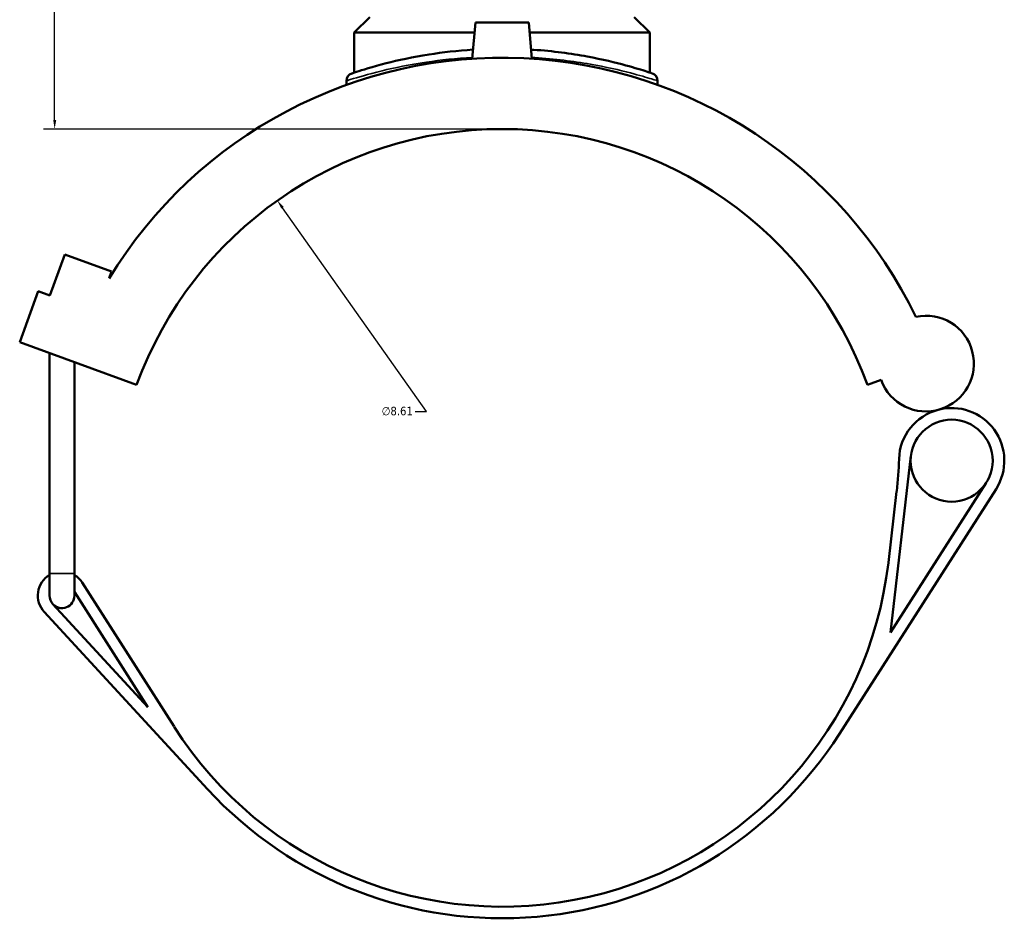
# Model space of a CAD drawing. Header units: inches. Extents: x -2.2 to 50.7, y -2.6 to 49.2.
# Tile 3 of 8: x 13.6 to 24.5, y 10.1 to 20. Entities that reach past the tile are written whole.
import ezdxf

# ---------------------------------------------------------------- set-up
doc = ezdxf.new("R2010")
doc.units = ezdxf.units.IN
doc.header["$MEASUREMENT"] = 0
for name, color, linetype, lineweight in [('Dimension (ANSI)', 7, 'Continuous', 25), ('Visible (ANSI)', 7, 'Continuous', 50), ('Visible Narrow (ANSI)', 7, 'Continuous', 35)]:
    doc.layers.add(name, color=color, linetype=linetype, lineweight=lineweight)
doc.styles.add('Note Text (ANSI)', font='tahoma.ttf')
doc.dimstyles.new('Default (ANSI)', dxfattribs={"dimtxt": 0.094488, "dimasz": 0.098425, "dimexe": 0.125, "dimexo": 0.0625, "dimgap": 0.031496, "dimtad": 0, "dimtih": 1, "dimtoh": 1, "dimrnd": 1e-08, "dimzin": 4, "dimdsep": 46, "dimtxsty": 'Note Text (ANSI)', "dimcen": 0.09, "dimdle": 0.393701, "dimclrd": 256, "dimclre": 256, "dimclrt": 5, "dimadec": 0, "dimazin": 1, "dimtfac": 1, "dimtofl": 0, "dimtmove": 0, "dimatfit": 3, "dimfxl": 1, "dimtolj": 1, "dimtzin": 4, "dimlwd": -1, "dimlwe": -1, "dimarcsym": 0})

# ---------------------------------------------------------------- blocks, each defined once
blk = doc.blocks.new('*D8')
at = {"layer": 'Defpoints', "color": 0, "transparency": 16777216}
for p in [(16.424, 18.019), (21.399, 10.992)]:
    blk.add_point(p, dxfattribs=at)
at = {"layer": 'Dimension (ANSI)', "transparency": 16777216}
for p, q in [((18.077, 15.684), (16.481, 17.939)), ((17.95, 15.684), (18.077, 15.684))]:
    blk.add_line(p, q, dxfattribs=at)
blk.add_solid([(16.495, 17.948), (16.468, 17.929), (16.424, 18.019)], dxfattribs=at)
at = {"layer": 'Dimension (ANSI)', "color": 5, "transparency": 16777216, "insert": (17.579, 15.735), "char_height": 0.0945, "attachment_point": 1, "style": 'Note Text (ANSI)'}
blk.add_mtext('\\A1;∅8.61', dxfattribs=at)
blk = doc.blocks.new('*D10')
at = {"layer": 'Defpoints', "color": 0, "transparency": 16777216}
for p in [(13.959, 25.78), (18.31, 25.78), (18.912, 18.81)]:
    blk.add_point(p, dxfattribs=at)
at = {"layer": 'Dimension (ANSI)', "transparency": 16777216}
for p, q in [((18.248, 25.78), (13.834, 25.78)), ((13.959, 25.682), (13.959, 22.376)), ((13.959, 18.909), (13.959, 22.215)), ((18.849, 18.81), (13.834, 18.81))]:
    blk.add_line(p, q, dxfattribs=at)
for points in [[(13.943, 25.682), (13.976, 25.682), (13.959, 25.78)], [(13.943, 18.909), (13.976, 18.909), (13.959, 18.81)]]:
    blk.add_solid(points, dxfattribs=at)
at = {"layer": 'Dimension (ANSI)', "color": 5, "transparency": 16777216, "insert": (13.838, 22.345), "char_height": 0.0945, "attachment_point": 1, "style": 'Note Text (ANSI)'}
blk.add_mtext('\\A1;6.97', dxfattribs=at)

msp = doc.modelspace()

# ---------------------------------------------------------------- linework, layer by layer
at = {"layer": 'Visible (ANSI)'}
for p, q in [((17.448, 20.05), (17.276, 19.877)), ((18.617, 19.991), (18.581, 19.588)), ((19.207, 19.991), (18.617, 19.991)), ((19.207, 19.991), (19.242, 19.588)), ((20.376, 20.05), (20.548, 19.877)), ((18.607, 19.877), (17.276, 19.877)), ((17.276, 19.435), (17.276, 19.877)), ((20.548, 19.877), (19.217, 19.877)), ((20.548, 19.435), (20.548, 19.877)), ((17.19, 19.344), (17.19, 19.299)), ((20.634, 19.344), (20.634, 19.299)), ((13.907, 16.968), (14.072, 17.421)), ((14.072, 17.421), (14.59, 17.233)), ((14.59, 17.233), (14.562, 17.157)), ((13.572, 16.449), (13.778, 17.015)), ((13.778, 17.015), (13.907, 16.968)), ((13.572, 16.449), (14.866, 15.978)), ((13.902, 13.887), (13.902, 16.329)), ((14.178, 13.887), (14.178, 16.228)), ((22.957, 15.978), (23.107, 16.032)), ((23.212, 13.237), (23.438, 15.19)), ((24.271, 14.893), (23.212, 13.237)), ((22.647, 12.115), (24.38, 14.823)), ((23.28, 14.798), (23.188, 14.009)), ((13.902, 13.887), (13.902, 13.644)), ((14.178, 13.644), (14.178, 13.887)), ((15.281, 12.193), (14.265, 13.788)), ((14.178, 13.684), (14.989, 12.41)), ((14.989, 12.41), (13.938, 13.551)), ((13.843, 13.463), (15.65, 11.502))]:
    msp.add_line(p, q, dxfattribs=at)
msp.add_circle((23.889, 15.138), 0.454, dxfattribs=at)
for centre, radius, start, end in [((18.912, 14.505), 5.094, 25.914, 148.6351), ((17.276, 19.344), 0.0861, 108.6809, 180), ((20.548, 19.344), 0.0861, 0, 71.3191), ((18.912, 14.505), 4.305, 20, 160), ((23.605, 16.213), 0.53, 200, 102.1064), ((23.889, 15.138), 0.583, 104.8062, 178.1539), ((23.889, 15.138), 0.583, 327.3837, 104.8062), ((19.004, 15.295), 4.305, 353.3773, 358.1539), ((18.912, 14.505), 4.305, 212.4912, 353.3773), ((14.04, 13.644), 0.267, 121.073, 222.639), ((14.04, 13.644), 0.267, 32.4912, 58.927), ((14.04, 13.644), 0.138, 180, 222.639), ((14.04, 13.644), 0.138, 222.639, 0), ((18.912, 14.505), 4.434, 222.639, 327.3837)]:
    msp.add_arc(centre, radius, start, end, dxfattribs=at)
for points, knots in [([(18.59, 19.689), (18.419, 19.678), (18.254, 19.659), (17.922, 19.607), (17.761, 19.572), (17.473, 19.498), (17.36, 19.462), (17.266, 19.431), (17.249, 19.425), (17.248, 19.425)], [20.754144, 20.754144, 20.754144, 20.754144, 22.076117, 22.076117, 23.663197, 23.663197, 25.539904, 25.539904, 26.580947, 26.580947, 26.580947, 26.580947]), ([(20.575, 19.425), (20.575, 19.425), (20.554, 19.433), (20.462, 19.463), (20.384, 19.487), (20.168, 19.546), (20.022, 19.582), (19.677, 19.645), (19.475, 19.673), (19.253, 19.688), (19.243, 19.688), (19.234, 19.689)], [13.290474, 13.290474, 13.290474, 13.290474, 14.464945, 14.464945, 15.829606, 15.829606, 17.393462, 17.393462, 19.043409, 19.043409, 19.117285, 19.117285, 19.117285, 19.117285])]:
    msp.add_open_spline(points, degree=3, knots=knots, dxfattribs=at)
at = {"layer": 'Visible Narrow (ANSI)'}
msp.add_line((13.904, 13.887), (14.176, 13.887), dxfattribs=at)
msp.add_arc((20.548, 19.344), 0.0861, 3.566, 67.7532, dxfattribs=at)
for points, knots in [([(17.19, 19.344), (17.19, 19.344), (17.208, 19.35), (17.305, 19.38), (17.423, 19.416), (17.72, 19.488), (17.887, 19.522), (18.232, 19.574), (18.405, 19.593), (18.583, 19.603)], [-26.580947, -26.580947, -26.580947, -26.580947, -25.539904, -25.539904, -23.663197, -23.663197, -22.076117, -22.076117, -20.744627, -20.744627, -20.744627, -20.744627]), ([(19.241, 19.603), (19.252, 19.603), (19.263, 19.602), (19.494, 19.587), (19.704, 19.56), (20.061, 19.498), (20.213, 19.463), (20.436, 19.404), (20.516, 19.38), (20.611, 19.351), (20.634, 19.344), (20.634, 19.344)], [-19.126802, -19.126802, -19.126802, -19.126802, -19.043409, -19.043409, -17.393462, -17.393462, -15.829606, -15.829606, -14.464945, -14.464945, -13.290474, -13.290474, -13.290474, -13.290474])]:
    msp.add_open_spline(points, degree=3, knots=knots, dxfattribs=at)

# ---------------------------------------------------------------- dimensions: what is measured, and where the dimension line sits
at = {"layer": 'Dimension (ANSI)'}
dim = msp.add_linear_dim(base=(13.959, 25.78), p1=(18.912, 18.81), p2=(18.31, 25.78), angle=90, dimstyle='Default (ANSI)', override={"dimgap": 0.031496, "dimdec": 2, "dimtol": 0, "dimlim": 0, "dimtp": 0, "dimtm": 0, "dimtdec": 2, "dimatfit": 1}, dxfattribs=at)
dim.commit()
dim.dimension.update_dxf_attribs({"geometry": '*D10', "text_midpoint": (13.959, 22.295), "dimtype": 160})
dim = msp.add_diameter_dim_2p(p1=(21.399, 10.992), p2=(16.424, 18.019), dimstyle='Default (ANSI)', override={"dimgap": 0.031496, "dimdec": 2, "dimlfac": 1, "dimtol": 0, "dimlim": 0, "dimtp": 0, "dimtm": 0, "dimtdec": 2}, dxfattribs=at)
dim.commit()
dim.dimension.update_dxf_attribs({"geometry": '*D8', "text_midpoint": (17.749, 15.684), "dimtype": 163})

doc.saveas('drawing.dxf')
